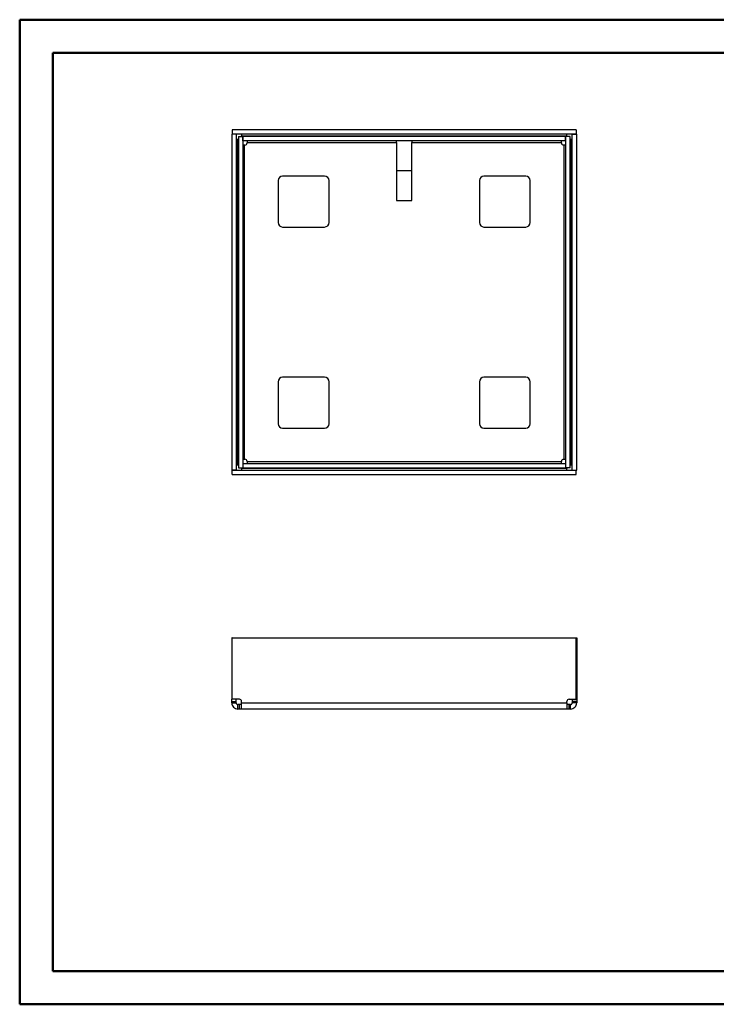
# Model space of a CAD drawing. Header units: millimetres. Extents: x 0 to 420, y 0 to 297.
# Tile 1 of 2: x 0 to 210, y 0 to 297. Entities that reach past the tile are written whole.
import ezdxf

# ---------------------------------------------------------------- set-up
doc = ezdxf.new("R2010")
doc.units = ezdxf.units.MM

msp = doc.modelspace()

# ---------------------------------------------------------------- linework, layer by layer
at = {"color": 7, "linetype": 'Continuous', "lineweight": 50}
for p, q in [((0.38, 0.21), (0.38, 297.21)), ((0.38, 297.21), (420.38, 297.21)), ((10.38, 10.21), (10.38, 287.21)), ((10.38, 287.21), (410.38, 287.21)), ((10.38, 10.21), (410.38, 10.21)), ((0.38, 0.21), (420.38, 0.21))]:
    msp.add_line(p, q, dxfattribs=at)
at = {"color": 7, "linetype": 'Continuous', "lineweight": 25}
for p, q in [((65.64, 262.64), (64.3, 262.64)), ((64.3, 262.64), (64.3, 161.37)), ((64.44, 264.01), (64.44, 262.67)), ((168.17, 264.01), (64.44, 264.01)), ((168.17, 262.67), (64.44, 262.67)), ((65.64, 262.64), (65.64, 161.37)), ((66.3, 261.94), (67.64, 261.94)), ((66.3, 261.94), (66.3, 162.07)), ((67.27, 262.14), (165.34, 262.14)), ((67.27, 261.94), (67.27, 262.14)), ((67.64, 261.94), (67.64, 162.07)), ((67.67, 260.67), (67.67, 262.01)), ((164.94, 262.01), (67.67, 262.01)), ((164.94, 260.67), (164.94, 262.01)), ((166.3, 261.94), (164.97, 261.94)), ((164.97, 162.07), (164.97, 261.94)), ((165.34, 262.14), (165.34, 261.94)), ((166.3, 162.07), (166.3, 261.94)), ((166.97, 161.37), (166.97, 262.64)), ((166.97, 262.64), (168.3, 262.64)), ((168.17, 264.01), (168.17, 262.67)), ((168.3, 161.37), (168.3, 262.64)), ((66.17, 162.97), (66.17, 261.04)), ((66.17, 261.04), (66.3, 261.04)), ((164.94, 260.67), (67.67, 260.67)), ((68.17, 164.64), (68.17, 259.38)), ((68.27, 259.38), (68.17, 259.38)), ((68.93, 260.14), (113.97, 260.14)), ((68.93, 260.14), (68.93, 260.04)), ((113.97, 260.14), (113.97, 260.67)), ((113.97, 260.14), (113.97, 242.67)), ((118.64, 260.67), (118.64, 260.14)), ((118.64, 260.14), (163.67, 260.14)), ((118.64, 242.67), (118.64, 260.14)), ((163.67, 260.04), (163.67, 260.14)), ((164.44, 259.38), (164.34, 259.38)), ((164.44, 259.38), (164.44, 164.64)), ((166.3, 261.04), (166.44, 261.04)), ((166.44, 261.04), (166.44, 162.97)), ((92.3, 250.01), (79.64, 250.01)), ((118.64, 251.67), (113.97, 251.67)), ((152.97, 250.01), (140.3, 250.01)), ((78.3, 248.67), (78.3, 236.01)), ((93.64, 236.01), (93.64, 248.67)), ((138.97, 248.67), (138.97, 236.01)), ((154.3, 236.01), (154.3, 248.67)), ((113.97, 242.67), (118.64, 242.67)), ((79.64, 234.67), (92.3, 234.67)), ((140.3, 234.67), (152.97, 234.67)), ((78.3, 188.01), (78.3, 175.34)), ((92.3, 189.34), (79.64, 189.34)), ((93.64, 175.34), (93.64, 188.01)), ((138.97, 188.01), (138.97, 175.34)), ((152.97, 189.34), (140.3, 189.34)), ((154.3, 175.34), (154.3, 188.01)), ((79.64, 174.01), (92.3, 174.01)), ((140.3, 174.01), (152.97, 174.01)), ((68.17, 164.64), (68.27, 164.64)), ((68.93, 163.97), (68.93, 163.87)), ((163.67, 163.87), (68.93, 163.87)), ((163.67, 163.87), (163.67, 163.97)), ((164.34, 164.64), (164.44, 164.64)), ((65.64, 161.37), (64.3, 161.37)), ((64.44, 161.34), (168.17, 161.34)), ((64.44, 160.01), (64.44, 161.34)), ((66.3, 162.97), (66.17, 162.97)), ((66.3, 162.07), (67.64, 162.07)), ((67.27, 161.87), (67.27, 162.07)), ((165.34, 161.87), (67.27, 161.87)), ((67.67, 163.34), (67.67, 162.01)), ((67.67, 163.34), (164.94, 163.34)), ((67.67, 162.01), (164.94, 162.01)), ((164.94, 163.34), (164.94, 162.01)), ((166.3, 162.07), (164.97, 162.07)), ((165.34, 162.07), (165.34, 161.87)), ((166.44, 162.97), (166.3, 162.97)), ((166.97, 161.37), (168.3, 161.37)), ((168.17, 160.01), (168.17, 161.34)), ((64.44, 160.01), (168.17, 160.01)), ((64.44, 110.78), (64.3, 110.78)), ((64.3, 110.78), (64.3, 92.25)), ((64.44, 92.25), (64.44, 110.78)), ((64.44, 110.78), (168.17, 110.78)), ((168.17, 92.25), (168.17, 110.78)), ((168.17, 110.78), (168.3, 110.78)), ((168.3, 110.78), (168.3, 92.25)), ((64.3, 92.25), (64.44, 92.25)), ((64.3, 91.58), (64.3, 92.25)), ((66.6, 92.25), (64.44, 92.25)), ((65.64, 91.58), (65.64, 92.25)), ((166, 92.25), (168.17, 92.25)), ((166.97, 92.25), (166.97, 91.58)), ((168.3, 92.25), (168.17, 92.25)), ((168.3, 92.25), (168.3, 91.58)), ((64.3, 91.58), (65.64, 91.58)), ((64.3, 91.15), (64.3, 91.58)), ((64.3, 91.15), (65.64, 91.15)), ((65.64, 91.15), (65.64, 91.58)), ((66.17, 89.28), (66.17, 90.62)), ((66.6, 90.62), (66.17, 90.62)), ((66.6, 89.28), (66.17, 89.28)), ((66.6, 89.28), (66.6, 90.62)), ((67.27, 90.62), (66.6, 90.62)), ((67.27, 89.28), (66.6, 89.28)), ((67.27, 91.15), (67.27, 91.58)), ((67.27, 91.15), (165.34, 91.15)), ((165.34, 89.28), (67.27, 89.28)), ((165.34, 91.15), (165.34, 91.58)), ((166, 90.62), (165.34, 90.62)), ((166, 89.28), (165.34, 89.28)), ((166, 89.28), (166, 90.62)), ((166.44, 90.62), (166, 90.62)), ((166.44, 89.28), (166, 89.28)), ((166.44, 89.28), (166.44, 90.62)), ((168.3, 91.58), (166.97, 91.58)), ((166.97, 91.58), (166.97, 91.15)), ((168.3, 91.15), (166.97, 91.15)), ((168.3, 91.58), (168.3, 91.15))]:
    msp.add_line(p, q, dxfattribs=at)
for centre, radius, start, end in [((68.27, 260.04), 0.667, 270, 0), ((164.34, 260.04), 0.667, 180, 270), ((79.64, 248.67), 1.33, 90, 180), ((92.3, 248.67), 1.33, 0, 90), ((140.3, 248.67), 1.33, 90, 180), ((152.97, 248.67), 1.33, 0, 90), ((79.64, 236.01), 1.33, 180, 270), ((92.3, 236.01), 1.33, 270, 0), ((140.3, 236.01), 1.33, 180, 270), ((152.97, 236.01), 1.33, 270, 0), ((79.64, 188.01), 1.33, 90, 180), ((92.3, 188.01), 1.33, 0, 90), ((140.3, 188.01), 1.33, 90, 180), ((152.97, 188.01), 1.33, 0, 90), ((79.64, 175.34), 1.33, 180, 270), ((92.3, 175.34), 1.33, 270, 0), ((140.3, 175.34), 1.33, 180, 270), ((152.97, 175.34), 1.33, 270, 0), ((68.27, 163.97), 0.667, 0, 90), ((164.34, 163.97), 0.667, 90, 180), ((66.6, 91.58), 0.667, 0, 90), ((166, 91.58), 0.667, 90, 180)]:
    msp.add_arc(centre, radius, start, end, dxfattribs=at)
for points in [[(67.27, 262.67), (67.27, 262.67), (67.27, 262.65), (67.27, 262.53), (67.27, 262.35), (67.27, 262.21), (67.27, 262.14)], [(165.34, 262.14), (165.34, 262.21), (165.34, 262.35), (165.34, 262.53), (165.34, 262.65), (165.34, 262.67), (165.34, 262.67)], [(66.17, 261.04), (66.1, 261.04), (65.96, 261.04), (65.78, 261.04), (65.66, 261.04), (65.64, 261.04), (65.64, 261.04)], [(68.17, 259.38), (68.1, 259.38), (67.96, 259.38), (67.78, 259.38), (67.66, 259.38), (67.64, 259.38), (67.64, 259.38)], [(68.93, 260.67), (68.93, 260.67), (68.93, 260.65), (68.93, 260.53), (68.93, 260.35), (68.93, 260.21), (68.93, 260.14)], [(163.67, 260.14), (163.67, 260.21), (163.67, 260.35), (163.67, 260.53), (163.67, 260.65), (163.67, 260.67), (163.67, 260.67)], [(164.97, 259.38), (164.96, 259.38), (164.94, 259.38), (164.82, 259.38), (164.64, 259.38), (164.51, 259.38), (164.44, 259.38)], [(166.97, 261.04), (166.96, 261.04), (166.94, 261.04), (166.82, 261.04), (166.64, 261.04), (166.51, 261.04), (166.44, 261.04)], [(67.64, 164.64), (67.64, 164.64), (67.66, 164.64), (67.78, 164.64), (67.96, 164.64), (68.1, 164.64), (68.17, 164.64)], [(68.93, 163.87), (68.93, 163.8), (68.93, 163.67), (68.93, 163.49), (68.93, 163.37), (68.93, 163.35), (68.93, 163.34)], [(163.67, 163.34), (163.67, 163.35), (163.67, 163.37), (163.67, 163.49), (163.67, 163.67), (163.67, 163.8), (163.67, 163.87)], [(164.44, 164.64), (164.51, 164.64), (164.64, 164.64), (164.82, 164.64), (164.94, 164.64), (164.96, 164.64), (164.97, 164.64)], [(65.64, 162.97), (65.64, 162.97), (65.66, 162.97), (65.78, 162.97), (65.96, 162.97), (66.1, 162.97), (66.17, 162.97)], [(67.27, 161.87), (67.27, 161.8), (67.27, 161.67), (67.27, 161.49), (67.27, 161.37), (67.27, 161.35), (67.27, 161.34)], [(165.34, 161.34), (165.34, 161.35), (165.34, 161.37), (165.34, 161.49), (165.34, 161.67), (165.34, 161.8), (165.34, 161.87)], [(166.44, 162.97), (166.51, 162.97), (166.64, 162.97), (166.82, 162.97), (166.94, 162.97), (166.96, 162.97), (166.97, 162.97)], [(64.3, 91.15), (64.33, 90.91), (64.39, 90.42), (64.82, 89.8), (65.43, 89.37), (65.92, 89.31), (66.17, 89.28)], [(65.64, 91.15), (65.64, 91.08), (65.66, 90.94), (65.78, 90.76), (65.96, 90.64), (66.1, 90.63), (66.17, 90.62)], [(67.27, 89.28), (67.27, 89.31), (67.27, 89.37), (67.27, 89.8), (67.27, 90.42), (67.27, 90.91), (67.27, 91.15)], [(165.34, 91.15), (165.34, 90.91), (165.34, 90.42), (165.34, 89.8), (165.34, 89.37), (165.34, 89.31), (165.34, 89.28)], [(166.44, 90.62), (166.51, 90.63), (166.64, 90.64), (166.82, 90.76), (166.94, 90.94), (166.96, 91.08), (166.97, 91.15)], [(166.44, 89.28), (166.68, 89.31), (167.17, 89.37), (167.79, 89.8), (168.22, 90.42), (168.27, 90.91), (168.3, 91.15)]]:
    msp.add_open_spline(points, degree=3, dxfattribs=at)

doc.saveas('drawing.dxf')
